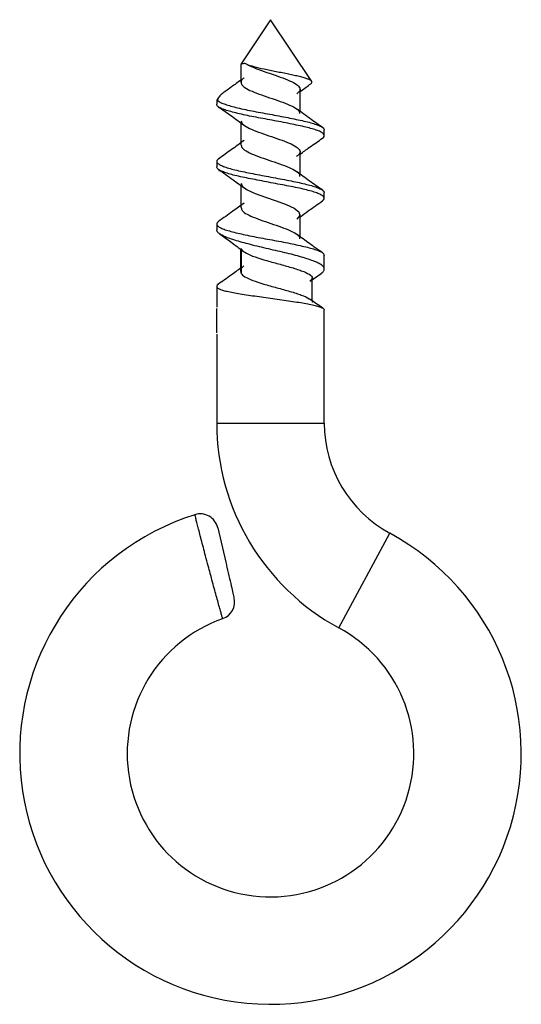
# Paper-space layout 'Layout1' of a CAD drawing. Extents: x -2.8 to 2.8, y -2.8 to 8.2.
import ezdxf

# ---------------------------------------------------------------- set-up
doc = ezdxf.new("R2010")
doc.units = 0
doc.layers.get('0').update_dxf_attribs({"linetype": 'CONTINUOUS'})

psp = doc.layouts.get("Layout1")

# ---------------------------------------------------------------- linework, layer by layer
at = {"color": 7, "linetype": 'CONTINUOUS'}
for p, q in [((0, 8.2), (-0.328, 7.708)), ((0.46, 7.51), (0, 8.2)), ((-0.33, 7.706), (-0.33, 7.5)), ((0.33, 7.176), (0.33, 7.423)), ((-0.579, 7.332), (-0.6, 7.3)), ((-0.6, 7.3), (-0.6, 7.255)), ((-0.593, 7.3), (-0.6, 7.3)), ((-0.33, 7.058), (-0.33, 6.8)), ((0.6, 6.904), (0.6, 6.967)), ((0.33, 6.476), (0.33, 6.722)), ((-0.6, 6.618), (-0.6, 6.555)), ((-0.33, 6.358), (-0.33, 6.1)), ((0.6, 6.205), (0.6, 6.268)), ((0.33, 5.776), (0.33, 6.022)), ((-0.6, 5.917), (-0.6, 5.851)), ((-0.33, 5.4), (-0.33, 5.64)), ((-0.329, 5.644), (-0.329, 5.372)), ((0.6, 5.414), (0.6, 5.567)), ((0.444, 5.278), (0.564, 5.365)), ((0.467, 5.059), (0.467, 5.313)), ((-0.6, 5.221), (-0.6, 4.987)), ((-0.6, 4.7), (-0.6, 4.972)), ((0.6, 3.693), (0.6, 4.959)), ((-0.6, 4.685), (-0.6, 3.693)), ((-0.589, 2.524), (-0.499, 2.139))]:
    psp.add_line(p, q, dxfattribs=at)
at = {"color": 8, "linetype": 'CONTINUOUS'}
for p, q in [((-0.6, 3.693), (0.6, 3.693)), ((0.762, 1.407), (1.333, 2.462))]:
    psp.add_line(p, q, dxfattribs=at)
at = {"color": 7, "linetype": 'CONTINUOUS', "flags": 128}
psp.add_lwpolyline([(-0.326, 6.372), (-0.315, 6.339), (-0.26, 6.298), (-0.17, 6.257), (-0.056, 6.216), (0.064, 6.175), (0.176, 6.134), (0.265, 6.093), (0.318, 6.052), (0.328, 6.011), (0.295, 5.97), (0.295, 5.97)], dxfattribs=at)
at = {"color": 7, "linetype": 'CONTINUOUS'}
for centre, radius, start, end in [((2, 3.693), 2.6, 180, 241.5631), ((2, 3.693), 1.4, 180, 241.5631), ((0, 0), 2.8, 107.5484, 61.5631), ((-0.784, 2.479), 0.2, 13.1365, 107.5442), ((-0.601, 1.697), 0.2, 289.5717, 13.1366), ((0, 0), 1.6, 109.5039, 61.5631)]:
    psp.add_arc(centre, radius, start, end, dxfattribs=at)
for points, knots in [([(-0.282, 7.711), (-0.298, 7.709), (-0.326, 7.706), (-0.325, 7.706), (-0.325, 7.706)], [0, 0, 0, 0, 0.579544, 1, 1, 1, 1]), ([(-0.285, 7.713), (-0.281, 7.711), (-0.278, 7.709), (-0.273, 7.706), (-0.273, 7.706), (-0.272, 7.705)], [0.216862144, 0.216862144, 0.216862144, 0.216862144, 0.21875, 0.21875, 0.21921376, 0.21921376, 0.21921376, 0.21921376]), ([(-0.272, 7.705), (-0.236, 7.687), (-0.172, 7.656), (-0.041, 7.611), (0.082, 7.57), (0.194, 7.529), (0.281, 7.488), (0.328, 7.447), (0.336, 7.408), (0.306, 7.383), (0.293, 7.371)], [0, 0, 0, 0, 0.158527, 0.281494, 0.404363, 0.527396, 0.650303, 0.773211, 0.896244, 1, 1, 1, 1]), ([(0.449, 7.483), (0.449, 7.483), (0.458, 7.487), (0.463, 7.497), (0.463, 7.51), (0.446, 7.524), (0.418, 7.537), (0.377, 7.55), (0.326, 7.564), (0.266, 7.578), (0.203, 7.591), (0.134, 7.605), (0.064, 7.618), (-0.005, 7.632), (-0.091, 7.65), (-0.186, 7.673), (-0.247, 7.692), (-0.268, 7.703), (-0.272, 7.705)], [0, 0, 0, 0, 0.000605, 0.06902, 0.139531, 0.206141, 0.274788, 0.339485, 0.406296, 0.467219, 0.529984, 0.589588, 0.651065, 0.708143, 0.767101, 0.875637, 0.981733, 1, 1, 1, 1]), ([(-0.33, 7.526), (-0.365, 7.5), (-0.425, 7.456), (-0.486, 7.413), (-0.511, 7.395)], [0, 0, 0, 0, 0.587285, 1, 1, 1, 1]), ([(-0.293, 7.551), (-0.297, 7.548), (-0.324, 7.532), (-0.334, 7.503), (-0.318, 7.462), (-0.256, 7.421), (-0.159, 7.38), (-0.041, 7.339), (0.082, 7.298), (0.194, 7.257), (0.28, 7.216), (0.325, 7.18), (0.324, 7.159), (0.324, 7.151)], [0, 0, 0, 0, 0.017762, 0.12027, 0.222882, 0.325357, 0.427914, 0.530471, 0.632946, 0.735558, 0.838066, 0.940574, 1, 1, 1, 1]), ([(0.33, 7.396), (0.365, 7.422), (0.405, 7.452), (0.445, 7.48), (0.449, 7.483)], [0, 0, 0, 0, 0.896692, 1, 1, 1, 1]), ([(-0.511, 7.395), (-0.513, 7.393), (-0.533, 7.38), (-0.56, 7.356), (-0.585, 7.326), (-0.591, 7.308), (-0.593, 7.3)], [0, 0, 0, 0, 0.046838, 0.391416, 0.745398, 1, 1, 1, 1]), ([(-0.593, 7.3), (-0.588, 7.295), (-0.576, 7.284), (-0.542, 7.268), (-0.493, 7.25), (-0.427, 7.23), (-0.348, 7.21), (-0.259, 7.191), (-0.161, 7.172), (-0.06, 7.154), (0.044, 7.135), (0.145, 7.115), (0.243, 7.096), (0.333, 7.077), (0.415, 7.058), (0.483, 7.039), (0.538, 7.02), (0.576, 7), (0.597, 6.983), (0.598, 6.972), (0.598, 6.967)], [0, 0, 0, 0, 0.048159, 0.097318, 0.153812, 0.211942, 0.26851, 0.326715, 0.383327, 0.441588, 0.498089, 0.556225, 0.612816, 0.671048, 0.727638, 0.785875, 0.842376, 0.900509, 0.957123, 1, 1, 1, 1]), ([(0.58, 6.876), (0.587, 6.882), (0.601, 6.895), (0.601, 6.914), (0.584, 6.933), (0.549, 6.953), (0.498, 6.972), (0.433, 6.99), (0.355, 7.009), (0.267, 7.028), (0.171, 7.048), (0.07, 7.067), (-0.034, 7.086), (-0.136, 7.105), (-0.235, 7.124), (-0.325, 7.143), (-0.408, 7.163), (-0.477, 7.182), (-0.533, 7.201), (-0.573, 7.219), (-0.597, 7.237), (-0.598, 7.249), (-0.599, 7.255)], [0, 0, 0, 0, 0.049699, 0.100841, 0.150531, 0.201654, 0.251453, 0.302703, 0.35239, 0.403517, 0.453221, 0.504361, 0.554152, 0.605393, 0.655071, 0.706188, 0.755911, 0.807072, 0.856847, 0.908073, 0.957745, 1, 1, 1, 1]), ([(-0.584, 7.228), (-0.534, 7.194), (-0.437, 7.126), (-0.342, 7.055), (-0.295, 7.021)], [0, 0, 0, 0, 0.5054803, 1, 1, 1, 1]), ([(0.58, 6.996), (0.538, 7.025), (0.442, 7.093), (0.347, 7.163), (0.294, 7.202)], [0, 0, 0, 0, 0.437342, 1, 1, 1, 1]), ([(-0.327, 7.071), (-0.325, 7.06), (-0.32, 7.035), (-0.259, 6.996), (-0.167, 6.955), (-0.049, 6.914), (0.074, 6.873), (0.188, 6.832), (0.275, 6.791), (0.326, 6.75), (0.337, 6.709), (0.307, 6.683), (0.292, 6.67)], [0, 0, 0, 0, 0.086413, 0.188593, 0.290773, 0.392871, 0.495105, 0.597236, 0.699367, 0.801601, 0.9037, 1, 1, 1, 1]), ([(-0.295, 6.851), (-0.342, 6.817), (-0.435, 6.747), (-0.532, 6.679), (-0.581, 6.645)], [0, 0, 0, 0, 0.495069, 1, 1, 1, 1]), ([(0.33, 6.697), (0.365, 6.723), (0.448, 6.784), (0.533, 6.843), (0.582, 6.878)], [0, 0, 0, 0, 0.422618, 1, 1, 1, 1]), ([(-0.327, 6.8), (-0.325, 6.788), (-0.32, 6.763), (-0.259, 6.723), (-0.167, 6.682), (-0.049, 6.641), (0.074, 6.6), (0.188, 6.559), (0.274, 6.518), (0.325, 6.482), (0.325, 6.459), (0.325, 6.45)], [0, 0, 0, 0, 0.101145, 0.218536, 0.335928, 0.453226, 0.57068, 0.688014, 0.805349, 0.922803, 1, 1, 1, 1]), ([(-0.577, 6.647), (-0.581, 6.644), (-0.596, 6.634), (-0.602, 6.619), (-0.595, 6.6), (-0.57, 6.58), (-0.527, 6.561), (-0.47, 6.541), (-0.398, 6.522), (-0.315, 6.504), (-0.223, 6.485), (-0.124, 6.466), (-0.021, 6.446), (0.081, 6.427), (0.183, 6.408), (0.278, 6.389), (0.365, 6.37), (0.442, 6.351), (0.505, 6.331), (0.554, 6.312), (0.586, 6.293), (0.601, 6.279), (0.599, 6.27), (0.598, 6.268)], [0, 0, 0, 0, 0.025255, 0.076376, 0.125936, 0.176934, 0.226516, 0.277531, 0.327195, 0.378306, 0.427858, 0.478845, 0.528446, 0.579483, 0.629131, 0.680225, 0.729772, 0.780753, 0.830375, 0.881434, 0.931064, 0.982138, 1, 1, 1, 1]), ([(0.576, 6.175), (0.582, 6.179), (0.598, 6.19), (0.602, 6.207), (0.592, 6.226), (0.564, 6.245), (0.519, 6.264), (0.459, 6.284), (0.386, 6.303), (0.301, 6.322), (0.208, 6.34), (0.108, 6.359), (0.005, 6.379), (-0.098, 6.399), (-0.198, 6.418), (-0.293, 6.436), (-0.378, 6.455), (-0.453, 6.474), (-0.514, 6.494), (-0.561, 6.513), (-0.589, 6.532), (-0.602, 6.546), (-0.599, 6.553), (-0.598, 6.555)], [0, 0, 0, 0, 0.035599, 0.085183, 0.136211, 0.185682, 0.236588, 0.286082, 0.337007, 0.386581, 0.437599, 0.487062, 0.537958, 0.587471, 0.638417, 0.687975, 0.738977, 0.788435, 0.839325, 0.888859, 0.939828, 0.989367, 1, 1, 1, 1]), ([(-0.581, 6.527), (-0.526, 6.489), (-0.43, 6.421), (-0.335, 6.351), (-0.294, 6.32)], [0, 0, 0, 0, 0.561765, 1, 1, 1, 1]), ([(0.583, 6.294), (0.534, 6.328), (0.437, 6.396), (0.342, 6.467), (0.294, 6.502)], [0, 0, 0, 0, 0.505866, 1, 1, 1, 1]), ([(0.33, 5.996), (0.361, 6.019), (0.443, 6.08), (0.527, 6.139), (0.58, 6.176)], [0, 0, 0, 0, 0.3716444, 1, 1, 1, 1]), ([(-0.295, 6.151), (-0.337, 6.121), (-0.431, 6.051), (-0.527, 5.984), (-0.581, 5.946)], [0, 0, 0, 0, 0.438728, 1, 1, 1, 1]), ([(-0.326, 6.1), (-0.325, 6.089), (-0.321, 6.065), (-0.265, 6.026), (-0.173, 5.985), (-0.058, 5.944), (0.066, 5.903), (0.18, 5.862), (0.27, 5.821), (0.324, 5.784), (0.325, 5.76), (0.325, 5.75)], [0, 0, 0, 0, 0.094875, 0.211979, 0.328989, 0.446156, 0.563203, 0.68025, 0.797417, 0.914427, 1, 1, 1, 1]), ([(-0.577, 5.948), (-0.584, 5.942), (-0.6, 5.93), (-0.602, 5.911), (-0.588, 5.892), (-0.556, 5.873), (-0.508, 5.854), (-0.444, 5.835), (-0.369, 5.816), (-0.282, 5.796), (-0.187, 5.777), (-0.086, 5.758), (0.017, 5.739), (0.12, 5.721), (0.219, 5.701), (0.312, 5.681), (0.395, 5.662), (0.467, 5.643), (0.525, 5.625), (0.568, 5.606), (0.595, 5.586), (0.598, 5.573), (0.6, 5.567)], [0, 0, 0, 0, 0.046367, 0.095848, 0.146756, 0.196347, 0.247382, 0.296862, 0.347776, 0.397271, 0.448196, 0.497779, 0.548806, 0.598276, 0.649179, 0.698693, 0.749638, 0.799207, 0.850218, 0.899683, 0.950579, 1, 1, 1, 1]), ([(0.563, 5.366), (0.569, 5.37), (0.588, 5.381), (0.6, 5.402), (0.601, 5.427), (0.582, 5.451), (0.546, 5.476), (0.494, 5.499), (0.427, 5.523), (0.348, 5.548), (0.257, 5.573), (0.16, 5.597), (0.057, 5.621), (-0.047, 5.645), (-0.151, 5.669), (-0.248, 5.694), (-0.34, 5.719), (-0.42, 5.743), (-0.489, 5.767), (-0.542, 5.791), (-0.579, 5.815), (-0.599, 5.835), (-0.598, 5.847), (-0.598, 5.851)], [0, 0, 0, 0, 0.024224, 0.074643, 0.123643, 0.174055, 0.223185, 0.273749, 0.322727, 0.373124, 0.422151, 0.472594, 0.521705, 0.572249, 0.621216, 0.671599, 0.720658, 0.771136, 0.82022, 0.870735, 0.919698, 0.970088, 1, 1, 1, 1]), ([(-0.568, 5.808), (-0.526, 5.778), (-0.437, 5.714), (-0.35, 5.648), (-0.304, 5.613)], [0, 0, 0, 0, 0.470637, 1, 1, 1, 1]), ([(0.581, 5.596), (0.532, 5.63), (0.435, 5.698), (0.341, 5.768), (0.295, 5.802)], [0, 0, 0, 0, 0.504612, 1, 1, 1, 1]), ([(-0.328, 5.644), (-0.328, 5.641), (-0.325, 5.627), (-0.287, 5.599), (-0.204, 5.559), (-0.077, 5.518), (0.072, 5.477), (0.222, 5.436), (0.353, 5.395), (0.441, 5.355), (0.48, 5.315), (0.453, 5.29), (0.44, 5.278)], [0, 0, 0, 0, 0.0163745, 0.1005248, 0.2011772, 0.3054205, 0.413957, 0.5263443, 0.6425379, 0.763057, 0.8872441, 1, 1, 1, 1]), ([(-0.329, 5.427), (-0.366, 5.4), (-0.451, 5.337), (-0.538, 5.276), (-0.587, 5.242)], [0, 0, 0, 0, 0.4293394, 1, 1, 1, 1]), ([(-0.296, 5.45), (-0.311, 5.437), (-0.33, 5.42), (-0.334, 5.404), (-0.335, 5.4)], [0, 0, 0, 0, 0.7807, 1, 1, 1, 1]), ([(-0.335, 5.4), (-0.334, 5.388), (-0.333, 5.364), (-0.289, 5.326), (-0.203, 5.287), (-0.077, 5.246), (0.072, 5.205), (0.222, 5.164), (0.354, 5.123), (0.437, 5.082), (0.476, 5.055), (0.466, 5.041), (0.466, 5.041)], [0, 0, 0, 0, 0.085315, 0.173304, 0.278548, 0.387547, 0.501035, 0.61855, 0.740044, 0.866062, 0.995914, 1, 1, 1, 1]), ([(-0.582, 5.245), (-0.583, 5.244), (-0.595, 5.238), (-0.601, 5.225), (-0.599, 5.209), (-0.577, 5.194), (-0.54, 5.18), (-0.486, 5.165), (-0.419, 5.151), (-0.339, 5.137), (-0.249, 5.123), (-0.152, 5.11), (-0.052, 5.095), (0.051, 5.081), (0.152, 5.066), (0.249, 5.053), (0.338, 5.039), (0.418, 5.025), (0.485, 5.011), (0.539, 4.996), (0.576, 4.982), (0.598, 4.97), (0.598, 4.962), (0.598, 4.959)], [0, 0, 0, 0, 0.004881, 0.055195, 0.106989, 0.156926, 0.208327, 0.258017, 0.309148, 0.358821, 0.409939, 0.459532, 0.510563, 0.560163, 0.611197, 0.660865, 0.711979, 0.761567, 0.812592, 0.862203, 0.913249, 0.962908, 1, 1, 1, 1]), ([(0.586, 4.976), (0.584, 4.978), (0.534, 5.012), (0.484, 5.046), (0.437, 5.079)], [0, 0, 0, 0, 0.0499736, 1, 1, 1, 1]), ([(-0.499, 2.139), (-0.495, 2.121), (-0.48, 2.058), (-0.456, 1.955), (-0.431, 1.847), (-0.414, 1.774), (-0.406, 1.74), (-0.407, 1.745), (-0.408, 1.747)], [0, 0, 0, 0, 0.090423, 0.304257, 0.516199, 0.727482, 0.938494, 1, 1, 1, 1])]:
    psp.add_open_spline(points, degree=3, knots=knots, dxfattribs=at)
at = {"color": 8, "linetype": 'CONTINUOUS'}
for points, knots in [([(-0.695, 2.097), (-0.705, 2.135), (-0.724, 2.205), (-0.75, 2.305), (-0.773, 2.393), (-0.794, 2.473), (-0.811, 2.541), (-0.826, 2.597), (-0.836, 2.638), (-0.842, 2.662), (-0.845, 2.672), (-0.844, 2.669), (-0.844, 2.669)], [0, 0, 0, 0, 0.126239, 0.233703, 0.344308, 0.451567, 0.561958, 0.668917, 0.77899, 0.88567, 0.995446, 1, 1, 1, 1]), ([(-0.535, 1.51), (-0.535, 1.51), (-0.535, 1.509), (-0.54, 1.526), (-0.549, 1.559), (-0.562, 1.607), (-0.579, 1.669), (-0.6, 1.743), (-0.622, 1.826), (-0.647, 1.917), (-0.672, 2.009), (-0.688, 2.069), (-0.695, 2.097)], [0, 0, 0, 0, 0.062291, 0.166386, 0.273471, 0.377609, 0.484733, 0.589287, 0.696851, 0.801909, 0.910012, 1, 1, 1, 1])]:
    psp.add_open_spline(points, degree=3, knots=knots, dxfattribs=at)

doc.saveas('drawing.dxf')
